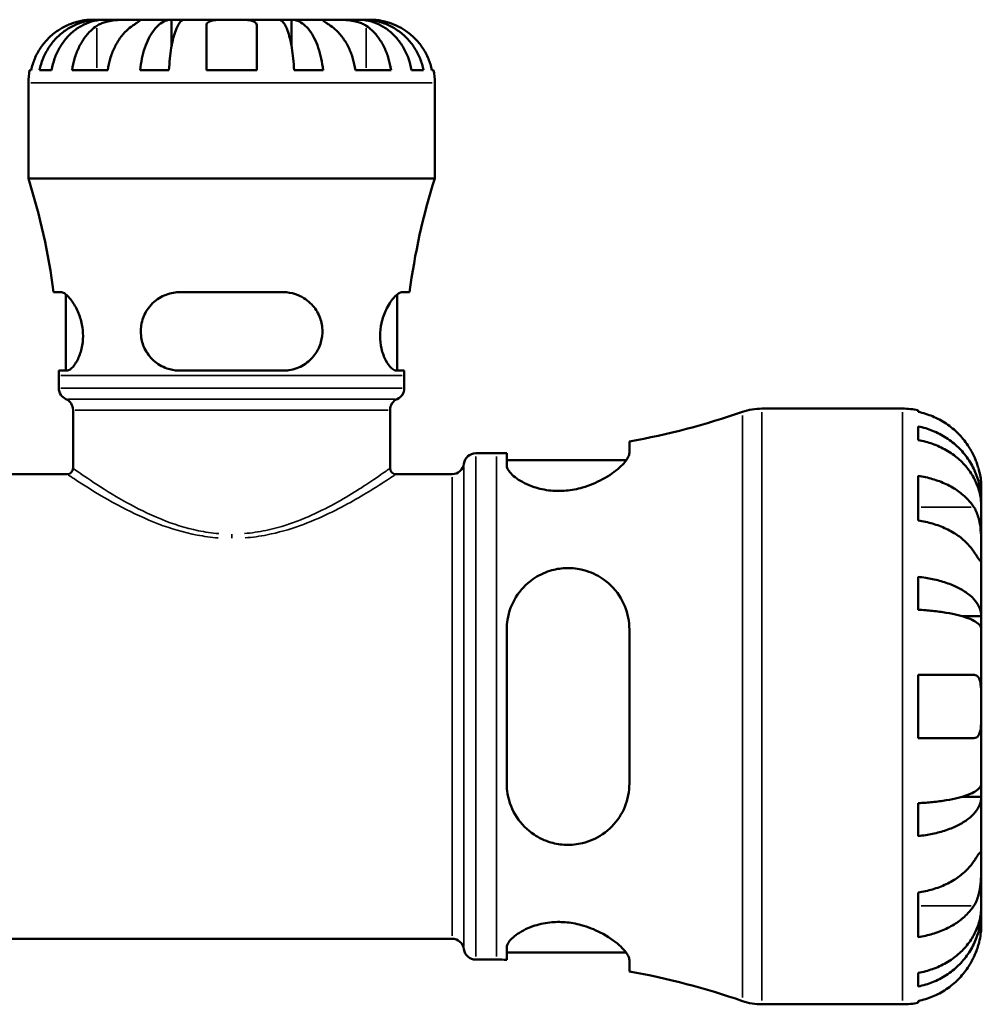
# Model space of a CAD drawing. Header units: millimetres. Extents: x 0 to 902, y 0 to 832.
# Tile 5 of 9: x 407 to 544, y 216 to 357. Entities that reach past the tile are written whole.
import ezdxf

# ---------------------------------------------------------------- set-up
doc = ezdxf.new("R2010")
doc.units = ezdxf.units.MM
doc.layers.add('Visible (ISO)', color=7, linetype='Continuous', lineweight=50)
doc.layers.add('Visible Narrow (ISO)', color=7, linetype='Continuous', lineweight=35)

msp = doc.modelspace()

# ---------------------------------------------------------------- linework, layer by layer
at = {"layer": 'Visible (ISO)'}
for p, q in [((418.442, 356.969), (417.279, 356.969)), ((418.442, 356.969), (418.442, 356.925)), ((419.207, 356.969), (418.442, 356.969)), ((423.137, 356.969), (419.207, 356.969)), ((428.711, 356.969), (423.137, 356.969)), ((428.711, 356.969), (428.711, 353.151)), ((430.559, 356.969), (428.711, 356.969)), ((437.279, 356.969), (430.559, 356.969)), ((443.999, 356.969), (437.279, 356.969)), ((445.847, 356.969), (443.999, 356.969)), ((451.421, 356.969), (445.847, 356.969)), ((445.847, 356.969), (445.847, 353.151)), ((455.351, 356.969), (451.421, 356.969)), ((456.116, 356.969), (455.351, 356.969)), ((457.279, 356.969), (456.116, 356.969)), ((456.116, 356.969), (456.116, 356.925)), ((408.461, 349.769), (408.687, 349.769)), ((409.881, 349.769), (411.588, 349.769)), ((414.515, 349.769), (419.607, 349.769)), ((424.223, 349.769), (428.345, 349.769)), ((433.679, 349.769), (440.879, 349.769)), ((446.213, 349.769), (450.335, 349.769)), ((454.951, 349.769), (460.042, 349.769)), ((462.97, 349.769), (464.677, 349.769)), ((465.871, 349.769), (466.097, 349.769)), ((408.279, 334.289), (408.279, 347.969)), ((466.279, 334.289), (466.279, 347.969)), ((466.279, 334.289), (408.279, 334.289)), ((412.955, 318.089), (411.865, 318.089)), ((413.629, 306.889), (413.629, 317.78)), ((444.639, 318.089), (429.919, 318.089)), ((460.929, 306.889), (460.929, 317.78)), ((462.692, 318.089), (461.603, 318.089)), ((412.626, 306.889), (413.751, 306.889)), ((429.919, 306.889), (444.639, 306.889)), ((460.807, 306.889), (461.931, 306.889)), ((412.629, 304.38), (412.629, 306.209)), ((461.929, 304.38), (461.929, 306.209)), ((414.659, 292.969), (414.659, 301.269)), ((459.899, 292.969), (459.899, 301.269)), ((512.978, 301.469), (533.029, 301.469)), ((535.279, 301.241), (535.279, 301.001)), ((535.279, 298.925), (535.279, 296.981)), ((494.054, 295.146), (494.054, 296.782)), ((472.129, 295.094), (475.109, 295.094)), ((476.554, 295.103), (476.554, 293.388)), ((476.554, 294.094), (493.6, 294.094)), ((405.802, 292.119), (413.809, 292.119)), ((460.749, 292.119), (468.756, 292.119)), ((535.279, 291.872), (535.279, 285.508)), ((544.279, 288.208), (544.279, 290.219)), ((544.279, 288.208), (544.244, 288.208)), ((544.279, 287.442), (544.279, 288.208)), ((544.279, 281.066), (544.279, 287.442)), ((544.279, 271.845), (544.279, 281.066)), ((535.279, 277.464), (535.279, 272.769)), ((544.279, 271.845), (541.55, 271.845)), ((544.279, 269.998), (544.279, 271.845)), ((476.554, 269.969), (476.554, 247.969)), ((494.054, 247.969), (494.054, 269.969)), ((544.279, 258.969), (544.279, 269.998)), ((535.279, 263.469), (535.279, 254.469)), ((544.279, 247.94), (544.279, 258.969)), ((544.279, 246.092), (544.279, 247.94)), ((544.279, 246.092), (541.55, 246.092)), ((544.279, 236.872), (544.279, 246.092)), ((535.279, 245.168), (535.279, 240.474)), ((544.279, 230.495), (544.279, 236.872)), ((535.279, 232.429), (535.279, 226.065)), ((544.279, 229.73), (544.279, 230.495)), ((544.279, 229.73), (544.244, 229.73)), ((544.279, 227.719), (544.279, 229.73)), ((405.802, 225.819), (468.756, 225.819)), ((476.554, 224.549), (476.554, 222.834)), ((476.554, 223.844), (493.6, 223.844)), ((472.129, 222.844), (475.109, 222.844)), ((494.054, 221.156), (494.054, 222.791)), ((535.279, 220.957), (535.279, 219.012)), ((512.978, 216.469), (533.029, 216.469)), ((535.279, 216.936), (535.279, 216.696))]:
    msp.add_line(p, q, dxfattribs=at)
for centre, radius, start, end in [((417.279, 347.969), 9, 168.46304, 180), ((457.279, 347.969), 9, 0, 11.53696), ((319.823, 306.209), 92.806, 7.35458, 17.6119), ((554.735, 306.209), 92.806, 162.3881, 172.64542), ((319.823, 306.209), 92.806, 0, 0.41982), ((554.735, 306.209), 92.806, 179.58018, 180), ((414.329, 304.38), 1.7, 180, 246.23783), ((460.229, 304.38), 1.7, 293.76217, 0), ((412.959, 301.269), 1.7, 0, 66.23783), ((461.599, 301.269), 1.7, 113.76217, 180), ((475.109, 402.257), 107.163, 280.18265, 289.11154), ((512.978, 292.969), 8.5, 90, 109.11154), ((533.029, 290.219), 11.25, 78.46304, 90), ((472.129, 293.394), 1.7, 90, 172.81924), ((475.109, 402.257), 107.163, 270, 270.77261), ((413.809, 292.969), 0.85, 270, 0), ((460.749, 292.969), 0.85, 180, 270), ((468.756, 293.819), 1.7, 270, 352.81924), ((468.756, 224.119), 1.7, 7.18076, 90), ((472.129, 224.544), 1.7, 187.18076, 270), ((475.109, 115.681), 107.163, 89.22739, 90), ((475.109, 115.681), 107.163, 70.88846, 79.81735), ((512.978, 224.969), 8.5, 250.88846, 270), ((533.029, 227.719), 11.25, 270, 281.53696)]:
    msp.add_arc(centre, radius, start, end, dxfattribs=at)
for points, knots in [([(409.881, 349.769), (409.995, 350.346), (410.167, 350.91), (410.574, 351.923), (410.848, 352.462), (411.5, 353.469), (411.878, 353.937), (412.64, 354.722), (413.093, 355.113), (414.071, 355.786), (414.594, 356.069), (415.591, 356.495), (416.156, 356.677), (417.312, 356.914), (417.902, 356.969), (418.442, 356.969)], [0.1707449, 0.1707449, 0.1707449, 0.1707449, 0.3329556, 0.3329556, 0.4995958, 0.4995958, 0.6662361, 0.6662361, 0.8331576, 0.8331576, 1.000079, 1.000079, 1.1674459, 1.1674459, 1.3348128, 1.3348128, 1.3348128, 1.3348128]), ([(419.207, 356.969), (418.726, 356.969), (418.201, 356.914), (417.173, 356.677), (416.67, 356.495), (415.783, 356.069), (415.317, 355.786), (414.447, 355.113), (414.043, 354.722), (413.365, 353.937), (413.029, 353.469), (412.449, 352.462), (412.205, 351.923), (411.843, 350.91), (411.69, 350.346), (411.588, 349.769)], [4.0094084, 4.0094084, 4.0094084, 4.0094084, 4.1767753, 4.1767753, 4.3441422, 4.3441422, 4.5110636, 4.5110636, 4.6779851, 4.6779851, 4.8446253, 4.8446253, 5.0112656, 5.0112656, 5.1734763, 5.1734763, 5.1734763, 5.1734763]), ([(417.279, 356.969), (417.279, 356.969), (417.246, 356.969), (417.111, 356.967), (417.004, 356.964), (416.646, 356.942), (416.353, 356.914), (415.758, 356.807), (415.491, 356.747), (414.999, 356.608), (414.783, 356.539), (414.34, 356.38), (414.114, 356.289), (413.819, 356.158), (413.749, 356.126), (413.679, 356.093)], [-2.49913258, -2.49913258, -2.49913258, -2.49913258, -2.41505436, -2.41505436, -2.32384732, -2.32384732, -2.1841143, -2.1841143, -2.08674766, -2.08674766, -2.01440674, -2.01440674, -1.93994266, -1.93994266, -1.91637503, -1.91637503, -1.91637503, -1.91637503]), ([(418.046, 356.093), (418.134, 356.152), (418.228, 356.208), (418.506, 356.359), (418.701, 356.446), (419.128, 356.602), (419.359, 356.67), (419.939, 356.803), (420.292, 356.857), (421.098, 356.939), (421.544, 356.956), (422.401, 356.971), (422.8, 356.969), (423.137, 356.969)], [-0.58004807, -0.58004807, -0.58004807, -0.58004807, -0.5384523, -0.5384523, -0.46383793, -0.46383793, -0.3862639, -0.3862639, -0.27840269, -0.27840269, -0.14277912, -0.14277912, 0, 0, 0, 0]), ([(423.137, 356.969), (423.32, 356.969), (423.483, 356.969), (423.772, 356.967), (423.894, 356.966), (424.116, 356.95), (424.185, 356.932), (424.197, 356.856), (424.147, 356.801), (423.975, 356.663), (423.88, 356.596), (423.653, 356.438), (423.522, 356.35), (423.3, 356.202), (423.22, 356.148), (423.137, 356.093)], [0, 0, 0, 0, 0.07774953, 0.07774953, 0.16081914, 0.16081914, 0.27783798, 0.27783798, 0.3882896, 0.3882896, 0.46542959, 0.46542959, 0.54035429, 0.54035429, 0.57953204, 0.57953204, 0.57953204, 0.57953204]), ([(424.223, 349.769), (424.283, 350.346), (424.373, 350.91), (424.586, 351.923), (424.73, 352.462), (425.072, 353.469), (425.27, 353.937), (425.669, 354.722), (425.907, 355.113), (426.419, 355.786), (426.694, 356.069), (427.216, 356.495), (427.513, 356.677), (428.119, 356.914), (428.428, 356.969), (428.711, 356.969)], [0.1707449, 0.1707449, 0.1707449, 0.1707449, 0.3329556, 0.3329556, 0.4995958, 0.4995958, 0.6662361, 0.6662361, 0.8331576, 0.8331576, 1.000079, 1.000079, 1.1674459, 1.1674459, 1.3348128, 1.3348128, 1.3348128, 1.3348128]), ([(430.559, 356.969), (430.419, 356.969), (430.266, 356.914), (429.968, 356.677), (429.821, 356.495), (429.564, 356.069), (429.428, 355.786), (429.176, 355.113), (429.058, 354.722), (428.861, 353.937), (428.763, 353.469), (428.595, 352.462), (428.524, 351.923), (428.419, 350.91), (428.374, 350.346), (428.345, 349.769)], [4.0094084, 4.0094084, 4.0094084, 4.0094084, 4.1767753, 4.1767753, 4.3441422, 4.3441422, 4.5110636, 4.5110636, 4.6779851, 4.6779851, 4.8446253, 4.8446253, 5.0112656, 5.0112656, 5.1734763, 5.1734763, 5.1734763, 5.1734763]), ([(433.679, 356.093), (433.679, 356.16), (433.687, 356.224), (433.731, 356.374), (433.776, 356.455), (433.914, 356.603), (434.009, 356.669), (434.3, 356.803), (434.518, 356.857), (435.1, 356.939), (435.479, 356.956), (436.333, 356.971), (436.804, 356.969), (437.279, 356.969)], [-0.57647647, -0.57647647, -0.57647647, -0.57647647, -0.52968676, -0.52968676, -0.46054026, -0.46054026, -0.38562403, -0.38562403, -0.27730827, -0.27730827, -0.14258086, -0.14258086, 0, 0, 0, 0]), ([(437.279, 356.969), (437.559, 356.969), (437.838, 356.969), (438.407, 356.967), (438.692, 356.964), (439.37, 356.942), (439.732, 356.914), (440.235, 356.807), (440.405, 356.747), (440.636, 356.608), (440.713, 356.539), (440.825, 356.38), (440.86, 356.289), (440.877, 356.158), (440.879, 356.126), (440.879, 356.093)], [-2.49913258, -2.49913258, -2.49913258, -2.49913258, -2.41505436, -2.41505436, -2.32384732, -2.32384732, -2.1841143, -2.1841143, -2.08674766, -2.08674766, -2.01440674, -2.01440674, -1.93994266, -1.93994266, -1.91637503, -1.91637503, -1.91637503, -1.91637503]), ([(446.213, 349.769), (446.184, 350.346), (446.139, 350.91), (446.034, 351.923), (445.963, 352.462), (445.794, 353.469), (445.697, 353.937), (445.5, 354.722), (445.382, 355.113), (445.13, 355.786), (444.994, 356.069), (444.736, 356.495), (444.59, 356.677), (444.291, 356.914), (444.139, 356.969), (443.999, 356.969)], [0.1707449, 0.1707449, 0.1707449, 0.1707449, 0.3329556, 0.3329556, 0.4995958, 0.4995958, 0.6662361, 0.6662361, 0.8331576, 0.8331576, 1.000079, 1.000079, 1.1674459, 1.1674459, 1.3348128, 1.3348128, 1.3348128, 1.3348128]), ([(445.847, 356.969), (446.13, 356.969), (446.439, 356.914), (447.045, 356.677), (447.341, 356.495), (447.864, 356.069), (448.138, 355.786), (448.651, 355.113), (448.889, 354.722), (449.288, 353.937), (449.486, 353.469), (449.828, 352.462), (449.972, 351.923), (450.185, 350.91), (450.275, 350.346), (450.335, 349.769)], [4.0094084, 4.0094084, 4.0094084, 4.0094084, 4.1767753, 4.1767753, 4.3441422, 4.3441422, 4.5110636, 4.5110636, 4.6779851, 4.6779851, 4.8446253, 4.8446253, 5.0112656, 5.0112656, 5.1734763, 5.1734763, 5.1734763, 5.1734763]), ([(451.421, 356.093), (451.332, 356.152), (451.248, 356.208), (451.023, 356.359), (450.894, 356.446), (450.668, 356.602), (450.575, 356.67), (450.409, 356.803), (450.361, 356.857), (450.374, 356.939), (450.466, 356.956), (450.818, 356.971), (451.085, 356.969), (451.421, 356.969)], [-0.58004807, -0.58004807, -0.58004807, -0.58004807, -0.5384523, -0.5384523, -0.46383793, -0.46383793, -0.3862639, -0.3862639, -0.27840269, -0.27840269, -0.14277912, -0.14277912, 0, 0, 0, 0]), ([(451.421, 356.969), (451.604, 356.969), (451.807, 356.969), (452.258, 356.967), (452.508, 356.966), (453.136, 356.95), (453.521, 356.932), (454.275, 356.856), (454.636, 356.801), (455.221, 356.663), (455.451, 356.596), (455.875, 356.438), (456.07, 356.35), (456.341, 356.202), (456.429, 356.148), (456.512, 356.093)], [0, 0, 0, 0, 0.07774953, 0.07774953, 0.16081914, 0.16081914, 0.27783798, 0.27783798, 0.3882896, 0.3882896, 0.46542959, 0.46542959, 0.54035429, 0.54035429, 0.57953204, 0.57953204, 0.57953204, 0.57953204]), ([(462.97, 349.769), (462.868, 350.346), (462.715, 350.91), (462.353, 351.923), (462.109, 352.462), (461.529, 353.469), (461.192, 353.937), (460.515, 354.722), (460.111, 355.113), (459.241, 355.786), (458.775, 356.069), (457.888, 356.495), (457.385, 356.677), (456.356, 356.914), (455.831, 356.969), (455.351, 356.969)], [0.1707449, 0.1707449, 0.1707449, 0.1707449, 0.3329556, 0.3329556, 0.4995958, 0.4995958, 0.6662361, 0.6662361, 0.8331576, 0.8331576, 1.000079, 1.000079, 1.1674459, 1.1674459, 1.3348128, 1.3348128, 1.3348128, 1.3348128]), ([(456.116, 356.969), (456.656, 356.969), (457.246, 356.914), (458.402, 356.677), (458.967, 356.495), (459.964, 356.069), (460.487, 355.786), (461.465, 355.113), (461.918, 354.722), (462.68, 353.937), (463.058, 353.469), (463.71, 352.462), (463.984, 351.923), (464.391, 350.91), (464.563, 350.346), (464.677, 349.769)], [4.0094086, 4.0094086, 4.0094086, 4.0094086, 4.1767755, 4.1767755, 4.3441424, 4.3441424, 4.5110638, 4.5110638, 4.6779853, 4.6779853, 4.8446255, 4.8446255, 5.0112658, 5.0112658, 5.1734765, 5.1734765, 5.1734765, 5.1734765]), ([(460.879, 356.093), (460.736, 356.16), (460.591, 356.224), (460.232, 356.374), (460.018, 356.455), (459.577, 356.603), (459.353, 356.669), (458.827, 356.803), (458.541, 356.857), (457.978, 356.939), (457.729, 356.956), (457.373, 356.971), (457.279, 356.969), (457.279, 356.969)], [-0.57647647, -0.57647647, -0.57647647, -0.57647647, -0.52968676, -0.52968676, -0.46054026, -0.46054026, -0.38562403, -0.38562403, -0.27730827, -0.27730827, -0.14258086, -0.14258086, 0, 0, 0, 0]), ([(413.679, 356.093), (413.291, 355.91), (412.899, 355.69), (412.017, 355.105), (411.544, 354.713), (410.754, 353.926), (410.362, 353.46), (409.686, 352.453), (409.402, 351.914), (408.982, 350.904), (408.805, 350.343), (408.687, 349.769)], [4.42788405, 4.42788405, 4.42788405, 4.42788405, 4.5512464, 4.5512464, 4.71913293, 4.71913293, 4.88586959, 4.88586959, 5.05260626, 5.05260626, 5.21400469, 5.21400469, 5.21400469, 5.21400469]), ([(414.515, 349.769), (414.599, 350.343), (414.725, 350.904), (415.022, 351.914), (415.222, 352.453), (415.7, 353.46), (415.977, 353.926), (416.536, 354.713), (416.87, 355.105), (417.494, 355.69), (417.772, 355.91), (418.046, 356.093)], [0.17075309, 0.17075309, 0.17075309, 0.17075309, 0.33215152, 0.33215152, 0.49888818, 0.49888818, 0.66562485, 0.66562485, 0.83351137, 0.83351137, 0.95687373, 0.95687373, 0.95687373, 0.95687373]), ([(423.137, 356.093), (422.863, 355.91), (422.585, 355.69), (421.961, 355.105), (421.627, 354.713), (421.068, 353.926), (420.791, 353.46), (420.314, 352.453), (420.113, 351.914), (419.816, 350.904), (419.69, 350.343), (419.607, 349.769)], [4.42788748, 4.42788748, 4.42788748, 4.42788748, 4.55124983, 4.55124983, 4.71913636, 4.71913636, 4.88587302, 4.88587302, 5.05260969, 5.05260969, 5.21400811, 5.21400811, 5.21400811, 5.21400811]), ([(433.679, 349.769), (433.679, 350.343), (433.679, 350.904), (433.679, 351.914), (433.679, 352.453), (433.679, 353.46), (433.679, 353.926), (433.679, 354.713), (433.679, 355.105), (433.679, 355.69), (433.679, 355.91), (433.679, 356.093)], [0.17075309, 0.17075309, 0.17075309, 0.17075309, 0.33215152, 0.33215152, 0.49888818, 0.49888818, 0.66562485, 0.66562485, 0.83351137, 0.83351137, 0.95687373, 0.95687373, 0.95687373, 0.95687373]), ([(440.879, 356.093), (440.879, 355.91), (440.879, 355.69), (440.879, 355.105), (440.879, 354.713), (440.879, 353.926), (440.879, 353.46), (440.879, 352.453), (440.879, 351.914), (440.879, 350.904), (440.879, 350.343), (440.879, 349.769)], [4.4278842, 4.4278842, 4.4278842, 4.4278842, 4.55124655, 4.55124655, 4.71913307, 4.71913307, 4.88586974, 4.88586974, 5.0526064, 5.0526064, 5.21400483, 5.21400483, 5.21400483, 5.21400483]), ([(454.951, 349.769), (454.868, 350.343), (454.742, 350.904), (454.445, 351.914), (454.244, 352.453), (453.767, 353.46), (453.49, 353.926), (452.93, 354.713), (452.596, 355.105), (451.973, 355.69), (451.695, 355.91), (451.421, 356.093)], [0.17075309, 0.17075309, 0.17075309, 0.17075309, 0.33215152, 0.33215152, 0.49888818, 0.49888818, 0.66562485, 0.66562485, 0.83351137, 0.83351137, 0.95687373, 0.95687373, 0.95687373, 0.95687373]), ([(456.512, 356.093), (456.786, 355.91), (457.064, 355.69), (457.688, 355.105), (458.022, 354.713), (458.581, 353.926), (458.858, 353.46), (459.335, 352.453), (459.536, 351.914), (459.833, 350.904), (459.959, 350.343), (460.042, 349.769)], [4.42788405, 4.42788405, 4.42788405, 4.42788405, 4.5512464, 4.5512464, 4.71913293, 4.71913293, 4.88586959, 4.88586959, 5.05260626, 5.05260626, 5.21400469, 5.21400469, 5.21400469, 5.21400469]), ([(465.871, 349.769), (465.753, 350.343), (465.576, 350.904), (465.156, 351.914), (464.872, 352.453), (464.196, 353.46), (463.804, 353.926), (463.014, 354.713), (462.541, 355.105), (461.659, 355.69), (461.267, 355.91), (460.879, 356.093)], [0.17075309, 0.17075309, 0.17075309, 0.17075309, 0.33215152, 0.33215152, 0.49888818, 0.49888818, 0.66562485, 0.66562485, 0.83351137, 0.83351137, 0.95687373, 0.95687373, 0.95687373, 0.95687373]), ([(412.955, 318.089), (413.002, 318.089), (413.052, 318.082), (413.301, 318.02), (413.528, 317.879), (414.108, 317.354), (414.477, 316.898), (415.115, 315.839), (415.392, 315.265), (415.815, 314.034), (415.966, 313.395), (416.104, 312.127), (416.102, 311.526), (415.965, 310.3), (415.817, 309.704), (415.411, 308.594), (415.146, 308.104), (414.588, 307.332), (414.294, 307.066), (413.931, 306.91), (413.839, 306.889), (413.751, 306.889)], [-1.9964447, -1.9964447, -1.9964447, -1.9964447, -1.9471696, -1.9471696, -1.760595, -1.760595, -1.502143, -1.502143, -1.2834311, -1.2834311, -1.0817242, -1.0817242, -0.8991893, -0.8991893, -0.6954698, -0.6954698, -0.4674037, -0.4674037, -0.2249911, -0.2249911, -0.1363243, -0.1363243, -0.1363243, -0.1363243]), ([(429.919, 306.889), (429.84, 306.889), (429.761, 306.89), (429.125, 306.917), (428.58, 307.024), (427.354, 307.454), (426.702, 307.843), (425.622, 308.829), (425.185, 309.409), (424.603, 310.624), (424.429, 311.22), (424.285, 312.459), (424.317, 313.074), (424.595, 314.365), (424.873, 315.01), (425.695, 316.254), (426.281, 316.82), (427.571, 317.623), (428.26, 317.889), (429.297, 318.063), (429.607, 318.089), (429.919, 318.089)], [-1.9757198, -1.9757198, -1.9757198, -1.9757198, -1.9508859, -1.9508859, -1.7752703, -1.7752703, -1.5346056, -1.5346056, -1.3090761, -1.3090761, -1.1208267, -1.1208267, -0.9339096, -0.9339096, -0.7141193, -0.7141193, -0.4515254, -0.4515254, -0.2147081, -0.2147081, -0.1162477, -0.1162477, -0.1162477, -0.1162477]), ([(444.639, 318.089), (444.796, 318.089), (444.952, 318.082), (445.695, 318.02), (446.262, 317.879), (447.523, 317.354), (448.18, 316.898), (449.176, 315.839), (449.551, 315.265), (450.059, 314.034), (450.205, 313.395), (450.26, 312.127), (450.189, 311.526), (449.837, 310.3), (449.541, 309.704), (448.728, 308.594), (448.194, 308.104), (446.95, 307.332), (446.231, 307.066), (445.199, 306.91), (444.92, 306.889), (444.639, 306.889)], [-1.9964447, -1.9964447, -1.9964447, -1.9964447, -1.9471696, -1.9471696, -1.760595, -1.760595, -1.502143, -1.502143, -1.2834311, -1.2834311, -1.0817242, -1.0817242, -0.8991893, -0.8991893, -0.6954698, -0.6954698, -0.4674037, -0.4674037, -0.2249911, -0.2249911, -0.1363243, -0.1363243, -0.1363243, -0.1363243]), ([(460.807, 306.889), (460.782, 306.889), (460.757, 306.89), (460.552, 306.917), (460.353, 307.024), (459.864, 307.454), (459.567, 307.843), (459.047, 308.829), (458.821, 309.409), (458.543, 310.624), (458.471, 311.22), (458.471, 312.459), (458.542, 313.074), (458.831, 314.365), (459.065, 315.01), (459.657, 316.254), (460.029, 316.82), (460.711, 317.623), (461.023, 317.889), (461.405, 318.063), (461.509, 318.089), (461.603, 318.089)], [-1.9757198, -1.9757198, -1.9757198, -1.9757198, -1.9508859, -1.9508859, -1.7752703, -1.7752703, -1.5346056, -1.5346056, -1.3090761, -1.3090761, -1.1208267, -1.1208267, -0.9339096, -0.9339096, -0.7141193, -0.7141193, -0.4515254, -0.4515254, -0.2147081, -0.2147081, -0.1162477, -0.1162477, -0.1162477, -0.1162477]), ([(543.212, 294.719), (542.979, 295.219), (542.696, 295.727), (541.954, 296.843), (541.465, 297.432), (540.482, 298.419), (539.898, 298.908), (538.639, 299.752), (537.965, 300.106), (536.702, 300.631), (535.999, 300.853), (535.279, 301.001)], [5.50227189, 5.50227189, 5.50227189, 5.50227189, 5.66172607, 5.66172607, 5.87111315, 5.87111315, 6.07951382, 6.07951382, 6.28791448, 6.28791448, 6.49007585, 6.49007585, 6.49007585, 6.49007585]), ([(535.279, 298.925), (536, 298.782), (536.705, 298.567), (537.97, 298.059), (538.644, 297.716), (539.902, 296.9), (540.487, 296.427), (541.469, 295.474), (541.958, 294.906), (542.8, 293.683), (543.153, 293.028), (543.686, 291.779), (543.914, 291.071), (544.21, 289.624), (544.279, 288.884), (544.279, 288.208)], [0.2134337, 0.2134337, 0.2134337, 0.2134337, 0.41601, 0.41601, 0.6243485, 0.6243485, 0.832687, 0.832687, 1.0415719, 1.0415719, 1.2504568, 1.2504568, 1.4601279, 1.4601279, 1.6697991, 1.6697991, 1.6697991, 1.6697991]), ([(544.279, 287.442), (544.279, 288.045), (544.21, 288.702), (543.914, 289.991), (543.686, 290.621), (543.153, 291.732), (542.8, 292.315), (541.958, 293.404), (541.469, 293.91), (540.487, 294.758), (539.902, 295.179), (538.644, 295.905), (537.97, 296.21), (536.705, 296.662), (536, 296.853), (535.279, 296.981)], [5.0161165, 5.0161165, 5.0161165, 5.0161165, 5.2257877, 5.2257877, 5.4354588, 5.4354588, 5.6443437, 5.6443437, 5.8532286, 5.8532286, 6.0615671, 6.0615671, 6.2699056, 6.2699056, 6.472482, 6.472482, 6.472482, 6.472482]), ([(494.054, 295.146), (494.054, 294.976), (494, 294.782), (493.676, 294.125), (493.239, 293.601), (492, 292.497), (491.185, 291.913), (489.375, 290.924), (488.406, 290.506), (486.601, 289.99), (485.82, 289.839), (484.286, 289.701), (483.557, 289.705), (481.982, 289.86), (481.174, 290.041), (479.454, 290.612), (478.623, 291.047), (477.329, 291.966), (476.879, 292.452), (476.595, 293.065), (476.554, 293.232), (476.554, 293.388)], [-3.121583, -3.121583, -3.121583, -3.121583, -2.9442315, -2.9442315, -2.5717332, -2.5717332, -2.1879605, -2.1879605, -1.8487375, -1.8487375, -1.6075961, -1.6075961, -1.3844206, -1.3844206, -1.1108245, -1.1108245, -0.7378614, -0.7378614, -0.3500913, -0.3500913, -0.1948743, -0.1948743, -0.1948743, -0.1948743]), ([(544.279, 290.219), (544.279, 290.219), (544.28, 290.277), (544.274, 290.531), (544.267, 290.752), (544.216, 291.31), (544.175, 291.631), (544.045, 292.311), (543.964, 292.653), (543.792, 293.238), (543.717, 293.467), (543.558, 293.908), (543.475, 294.119), (543.33, 294.459), (543.272, 294.589), (543.212, 294.719)], [0, 0, 0, 0, 0.1255823, 0.1255823, 0.27758688, 0.27758688, 0.41565829, 0.41565829, 0.53558864, 0.53558864, 0.6106285, 0.6106285, 0.67830711, 0.67830711, 0.7205994, 0.7205994, 0.7205994, 0.7205994]), ([(535.279, 291.872), (535.999, 291.768), (536.702, 291.611), (537.965, 291.239), (538.639, 290.989), (539.898, 290.392), (540.482, 290.046), (541.465, 289.348), (541.954, 288.932), (542.696, 288.143), (542.979, 287.784), (543.212, 287.43)], [0.21343841, 0.21343841, 0.21343841, 0.21343841, 0.41559978, 0.41559978, 0.62400044, 0.62400044, 0.8324011, 0.8324011, 1.04178819, 1.04178819, 1.20124236, 1.20124236, 1.20124236, 1.20124236]), ([(543.212, 287.43), (543.271, 287.341), (543.327, 287.247), (543.504, 286.93), (543.614, 286.69), (543.813, 286.156), (543.9, 285.862), (544.073, 285.115), (544.142, 284.655), (544.243, 283.623), (544.263, 283.062), (544.281, 281.987), (544.279, 281.487), (544.279, 281.066)], [-0.72474413, -0.72474413, -0.72474413, -0.72474413, -0.68292689, -0.68292689, -0.58946764, -0.58946764, -0.49014387, -0.49014387, -0.34933517, -0.34933517, -0.17856496, -0.17856496, 0, 0, 0, 0]), ([(543.212, 281.066), (542.979, 281.42), (542.696, 281.779), (541.954, 282.568), (541.465, 282.985), (540.482, 283.682), (539.898, 284.028), (538.639, 284.625), (537.965, 284.875), (536.702, 285.247), (535.999, 285.404), (535.279, 285.508)], [5.50227189, 5.50227189, 5.50227189, 5.50227189, 5.66172607, 5.66172607, 5.87111315, 5.87111315, 6.07951382, 6.07951382, 6.28791448, 6.28791448, 6.49007585, 6.49007585, 6.49007585, 6.49007585]), ([(544.279, 281.066), (544.279, 280.825), (544.279, 280.612), (544.277, 280.238), (544.274, 280.083), (544.253, 279.818), (544.229, 279.743), (544.129, 279.752), (544.056, 279.828), (543.878, 280.067), (543.789, 280.195), (543.586, 280.498), (543.473, 280.669), (543.304, 280.926), (543.259, 280.995), (543.212, 281.066)], [0, 0, 0, 0, 0.10230486, 0.10230486, 0.2116531, 0.2116531, 0.35868741, 0.35868741, 0.49861539, 0.49861539, 0.59613895, 0.59613895, 0.69034298, 0.69034298, 0.72355027, 0.72355027, 0.72355027, 0.72355027]), ([(476.554, 269.969), (476.554, 270.434), (476.591, 270.898), (476.848, 272.502), (477.258, 273.594), (478.479, 275.568), (479.3, 276.447), (481.02, 277.65), (481.836, 278.055), (483.422, 278.546), (484.153, 278.674), (485.671, 278.746), (486.436, 278.678), (488.167, 278.299), (489.088, 277.917), (490.996, 276.736), (491.913, 275.84), (493.226, 273.851), (493.671, 272.784), (493.999, 271.092), (494.054, 270.534), (494.054, 269.969)], [-3.0719886, -3.0719886, -3.0719886, -3.0719886, -2.924802, -2.924802, -2.5550779, -2.5550779, -2.1768582, -2.1768582, -1.8980633, -1.8980633, -1.674175, -1.674175, -1.4392274, -1.4392274, -1.1226203, -1.1226203, -0.7029824, -0.7029824, -0.327727, -0.327727, -0.1494633, -0.1494633, -0.1494633, -0.1494633]), ([(535.279, 277.464), (536, 277.389), (536.705, 277.276), (537.97, 277.01), (538.644, 276.83), (539.902, 276.402), (540.487, 276.154), (541.469, 275.655), (541.958, 275.357), (542.8, 274.716), (543.153, 274.372), (543.686, 273.718), (543.914, 273.346), (544.21, 272.587), (544.279, 272.2), (544.279, 271.845)], [0.2134337, 0.2134337, 0.2134337, 0.2134337, 0.41601, 0.41601, 0.6243485, 0.6243485, 0.832687, 0.832687, 1.0415719, 1.0415719, 1.2504568, 1.2504568, 1.4601279, 1.4601279, 1.6697991, 1.6697991, 1.6697991, 1.6697991]), ([(544.279, 269.998), (544.279, 270.173), (544.21, 270.364), (543.914, 270.738), (543.686, 270.921), (543.153, 271.244), (542.8, 271.414), (541.958, 271.73), (541.469, 271.877), (540.487, 272.123), (539.902, 272.246), (538.644, 272.457), (537.97, 272.545), (536.705, 272.677), (536, 272.732), (535.279, 272.769)], [5.0161165, 5.0161165, 5.0161165, 5.0161165, 5.2257877, 5.2257877, 5.4354588, 5.4354588, 5.6443437, 5.6443437, 5.8532286, 5.8532286, 6.0615671, 6.0615671, 6.2699056, 6.2699056, 6.472482, 6.472482, 6.472482, 6.472482]), ([(535.279, 263.469), (535.999, 263.469), (536.702, 263.469), (537.965, 263.469), (538.639, 263.469), (539.898, 263.469), (540.482, 263.469), (541.465, 263.469), (541.954, 263.469), (542.696, 263.469), (542.979, 263.469), (543.212, 263.469)], [0.21343841, 0.21343841, 0.21343841, 0.21343841, 0.41559978, 0.41559978, 0.62400044, 0.62400044, 0.8324011, 0.8324011, 1.04178819, 1.04178819, 1.20124236, 1.20124236, 1.20124236, 1.20124236]), ([(543.212, 263.469), (543.284, 263.469), (543.353, 263.461), (543.529, 263.417), (543.628, 263.366), (543.814, 263.205), (543.898, 263.091), (544.072, 262.728), (544.143, 262.444), (544.243, 261.699), (544.263, 261.223), (544.281, 260.152), (544.279, 259.563), (544.279, 258.969)], [-0.71968867, -0.71968867, -0.71968867, -0.71968867, -0.66913349, -0.66913349, -0.58448293, -0.58448293, -0.49008499, -0.49008499, -0.34765985, -0.34765985, -0.17827673, -0.17827673, 0, 0, 0, 0]), ([(544.279, 258.969), (544.279, 258.568), (544.279, 258.169), (544.275, 257.355), (544.27, 256.948), (544.228, 256.082), (544.181, 255.659), (544.028, 255.103), (543.948, 254.926), (543.771, 254.686), (543.682, 254.608), (543.476, 254.499), (543.359, 254.472), (543.225, 254.469), (543.219, 254.469), (543.212, 254.469)], [-3.12621297, -3.12621297, -3.12621297, -3.12621297, -3.00592131, -3.00592131, -2.87295675, -2.87295675, -2.69789372, -2.69789372, -2.58338701, -2.58338701, -2.49547573, -2.49547573, -2.40310236, -2.40310236, -2.39831682, -2.39831682, -2.39831682, -2.39831682]), ([(543.212, 254.469), (542.979, 254.469), (542.696, 254.469), (541.954, 254.469), (541.465, 254.469), (540.482, 254.469), (539.898, 254.469), (538.639, 254.469), (537.965, 254.469), (536.702, 254.469), (535.999, 254.469), (535.279, 254.469)], [5.50227189, 5.50227189, 5.50227189, 5.50227189, 5.66172607, 5.66172607, 5.87111315, 5.87111315, 6.07951382, 6.07951382, 6.28791448, 6.28791448, 6.49007585, 6.49007585, 6.49007585, 6.49007585]), ([(494.054, 247.969), (494.054, 247.407), (494, 246.853), (493.676, 245.174), (493.239, 244.115), (492, 242.22), (491.185, 241.387), (489.375, 240.155), (488.406, 239.715), (486.601, 239.281), (485.82, 239.198), (484.286, 239.247), (483.557, 239.363), (481.982, 239.824), (481.174, 240.205), (479.454, 241.354), (478.623, 242.201), (477.329, 244.173), (476.879, 245.31), (476.595, 246.99), (476.554, 247.478), (476.554, 247.969)], [-3.121583, -3.121583, -3.121583, -3.121583, -2.9442315, -2.9442315, -2.5717332, -2.5717332, -2.1879605, -2.1879605, -1.8487375, -1.8487375, -1.6075961, -1.6075961, -1.3844206, -1.3844206, -1.1108245, -1.1108245, -0.7378614, -0.7378614, -0.3500913, -0.3500913, -0.1948743, -0.1948743, -0.1948743, -0.1948743]), ([(535.279, 245.168), (536, 245.205), (536.705, 245.261), (537.97, 245.392), (538.644, 245.481), (539.902, 245.692), (540.487, 245.814), (541.469, 246.061), (541.958, 246.208), (542.8, 246.524), (543.153, 246.693), (543.686, 247.016), (543.914, 247.199), (544.21, 247.574), (544.279, 247.765), (544.279, 247.94)], [0.2134337, 0.2134337, 0.2134337, 0.2134337, 0.41601, 0.41601, 0.6243485, 0.6243485, 0.832687, 0.832687, 1.0415719, 1.0415719, 1.2504568, 1.2504568, 1.4601279, 1.4601279, 1.6697991, 1.6697991, 1.6697991, 1.6697991]), ([(544.279, 246.092), (544.279, 245.737), (544.21, 245.35), (543.914, 244.591), (543.686, 244.22), (543.153, 243.565), (542.8, 243.222), (541.958, 242.581), (541.469, 242.283), (540.487, 241.783), (539.902, 241.535), (538.644, 241.108), (537.97, 240.928), (536.705, 240.661), (536, 240.549), (535.279, 240.474)], [5.0161165, 5.0161165, 5.0161165, 5.0161165, 5.2257877, 5.2257877, 5.4354588, 5.4354588, 5.6443437, 5.6443437, 5.8532286, 5.8532286, 6.0615671, 6.0615671, 6.2699056, 6.2699056, 6.472482, 6.472482, 6.472482, 6.472482]), ([(543.212, 236.872), (543.271, 236.961), (543.327, 237.047), (543.504, 237.315), (543.614, 237.481), (543.813, 237.777), (543.9, 237.903), (544.073, 238.129), (544.142, 238.195), (544.243, 238.182), (544.263, 238.068), (544.281, 237.625), (544.279, 237.292), (544.279, 236.872)], [-0.72474413, -0.72474413, -0.72474413, -0.72474413, -0.68292689, -0.68292689, -0.58946764, -0.58946764, -0.49014387, -0.49014387, -0.34933517, -0.34933517, -0.17856496, -0.17856496, 0, 0, 0, 0]), ([(535.279, 232.429), (535.999, 232.534), (536.702, 232.691), (537.965, 233.062), (538.639, 233.313), (539.898, 233.909), (540.482, 234.255), (541.465, 234.953), (541.954, 235.369), (542.696, 236.158), (542.979, 236.518), (543.212, 236.872)], [0.21343841, 0.21343841, 0.21343841, 0.21343841, 0.41559978, 0.41559978, 0.62400044, 0.62400044, 0.8324011, 0.8324011, 1.04178819, 1.04178819, 1.20124236, 1.20124236, 1.20124236, 1.20124236]), ([(544.279, 236.872), (544.279, 236.63), (544.279, 236.363), (544.277, 235.764), (544.274, 235.433), (544.253, 234.621), (544.229, 234.135), (544.129, 233.184), (544.056, 232.729), (543.878, 231.996), (543.789, 231.71), (543.586, 231.184), (543.473, 230.946), (543.304, 230.652), (543.259, 230.579), (543.212, 230.508)], [0, 0, 0, 0, 0.10230486, 0.10230486, 0.2116531, 0.2116531, 0.35868741, 0.35868741, 0.49861539, 0.49861539, 0.59613895, 0.59613895, 0.69034298, 0.69034298, 0.72355027, 0.72355027, 0.72355027, 0.72355027]), ([(543.212, 230.508), (542.979, 230.154), (542.696, 229.794), (541.954, 229.005), (541.465, 228.589), (540.482, 227.891), (539.898, 227.545), (538.639, 226.949), (537.965, 226.698), (536.702, 226.327), (535.999, 226.17), (535.279, 226.065)], [5.50227189, 5.50227189, 5.50227189, 5.50227189, 5.66172607, 5.66172607, 5.87111315, 5.87111315, 6.07951382, 6.07951382, 6.28791448, 6.28791448, 6.49007585, 6.49007585, 6.49007585, 6.49007585]), ([(535.279, 220.957), (536, 221.084), (536.705, 221.275), (537.97, 221.728), (538.644, 222.033), (539.902, 222.759), (540.487, 223.18), (541.469, 224.028), (541.958, 224.534), (542.8, 225.622), (543.153, 226.205), (543.686, 227.316), (543.914, 227.947), (544.21, 229.235), (544.279, 229.893), (544.279, 230.495)], [0.2134337, 0.2134337, 0.2134337, 0.2134337, 0.41601, 0.41601, 0.6243485, 0.6243485, 0.832687, 0.832687, 1.0415719, 1.0415719, 1.2504568, 1.2504568, 1.4601279, 1.4601279, 1.6697991, 1.6697991, 1.6697991, 1.6697991]), ([(544.279, 229.73), (544.279, 229.053), (544.21, 228.314), (543.914, 226.866), (543.686, 226.158), (543.153, 224.91), (542.8, 224.254), (541.958, 223.031), (541.469, 222.463), (540.487, 221.51), (539.902, 221.037), (538.644, 220.221), (537.97, 219.878), (536.705, 219.37), (536, 219.155), (535.279, 219.012)], [5.0161165, 5.0161165, 5.0161165, 5.0161165, 5.2257877, 5.2257877, 5.4354588, 5.4354588, 5.6443437, 5.6443437, 5.8532286, 5.8532286, 6.0615671, 6.0615671, 6.2699056, 6.2699056, 6.472482, 6.472482, 6.472482, 6.472482]), ([(476.554, 224.549), (476.554, 224.698), (476.591, 224.856), (476.848, 225.437), (477.258, 225.898), (478.479, 226.807), (479.3, 227.256), (481.02, 227.856), (481.836, 228.052), (483.422, 228.227), (484.153, 228.239), (485.671, 228.12), (486.436, 227.982), (488.167, 227.513), (489.088, 227.138), (490.996, 226.157), (491.913, 225.514), (493.226, 224.351), (493.671, 223.822), (493.999, 223.158), (494.054, 222.963), (494.054, 222.791)], [-3.0719886, -3.0719886, -3.0719886, -3.0719886, -2.924802, -2.924802, -2.5550779, -2.5550779, -2.1768582, -2.1768582, -1.8980633, -1.8980633, -1.674175, -1.674175, -1.4392274, -1.4392274, -1.1226203, -1.1226203, -0.7029824, -0.7029824, -0.327727, -0.327727, -0.1494633, -0.1494633, -0.1494633, -0.1494633]), ([(543.212, 223.219), (543.284, 223.374), (543.353, 223.53), (543.529, 223.95), (543.628, 224.214), (543.814, 224.765), (543.898, 225.05), (544.072, 225.737), (544.143, 226.116), (544.243, 226.84), (544.263, 227.154), (544.281, 227.601), (544.279, 227.719), (544.279, 227.719)], [-0.71968867, -0.71968867, -0.71968867, -0.71968867, -0.66913349, -0.66913349, -0.58448293, -0.58448293, -0.49008499, -0.49008499, -0.34765985, -0.34765985, -0.17827673, -0.17827673, 0, 0, 0, 0]), ([(535.279, 216.936), (535.999, 217.084), (536.702, 217.306), (537.965, 217.831), (538.639, 218.186), (539.898, 219.03), (540.482, 219.519), (541.465, 220.505), (541.954, 221.094), (542.696, 222.21), (542.979, 222.718), (543.212, 223.219)], [0.21343841, 0.21343841, 0.21343841, 0.21343841, 0.41559978, 0.41559978, 0.62400044, 0.62400044, 0.8324011, 0.8324011, 1.04178819, 1.04178819, 1.20124236, 1.20124236, 1.20124236, 1.20124236])]:
    msp.add_open_spline(points, degree=3, knots=knots, dxfattribs=at)
at = {"layer": 'Visible Narrow (ISO)'}
for p, q in [((418.046, 355.777), (418.046, 350.085)), ((456.512, 355.777), (456.512, 350.085)), ((465.922, 347.969), (408.636, 347.969)), ((461.625, 306.209), (412.932, 306.209)), ((412.932, 304.38), (461.625, 304.38)), ((460.623, 302.825), (413.935, 302.825)), ((459.62, 301.269), (414.937, 301.269)), ((512.978, 300.945), (512.978, 216.992)), ((533.029, 216.992), (533.029, 300.945)), ((510.195, 217.455), (510.195, 300.483)), ((472.129, 294.649), (472.129, 223.288)), ((475.109, 223.288), (475.109, 294.649)), ((470.442, 293.18), (470.442, 224.758)), ((468.756, 226.227), (468.756, 291.711)), ((542.815, 287.43), (535.676, 287.43)), ((542.815, 230.508), (535.676, 230.508))]:
    msp.add_line(p, q, dxfattribs=at)
msp.add_ellipse((437.301, 283.569), major_axis=(-0.001, 0.85), ratio=0.0009456, start_param=1.6112406, end_param=2.3392522, dxfattribs=at)
for points, knots in [([(435.458, 283.642), (434.472, 283.721), (433.496, 283.861), (430.678, 284.434), (428.905, 285.011), (425.401, 286.426), (423.702, 287.286), (420.374, 289.14), (418.818, 290.131), (416.321, 291.786), (415.409, 292.434), (414.864, 292.822), (414.787, 292.877), (414.736, 292.913)], [0.1780694, 0.1780694, 0.1780694, 0.1780694, 0.4649849, 0.4649849, 1.02673, 1.02673, 1.6621454, 1.6621454, 2.4187366, 2.4187366, 3.2000242, 3.2000242, 3.3833177, 3.3833177, 3.3833177, 3.3833177]), ([(459.82, 292.911), (459.734, 292.85), (459.573, 292.736), (458.808, 292.195), (457.916, 291.569), (455.159, 289.754), (453.073, 288.444), (448.156, 285.942), (445.297, 284.741), (441.173, 283.878), (440.162, 283.729), (439.141, 283.645)], [10.8579264, 10.8579264, 10.8579264, 10.8579264, 11.1688978, 11.1688978, 11.8679868, 11.8679868, 12.8143671, 12.8143671, 13.762041, 13.762041, 14.0594787, 14.0594787, 14.0594787, 14.0594787]), ([(413.888, 292.065), (413.941, 292.029), (414.021, 291.976), (414.587, 291.598), (415.533, 290.966), (418.124, 289.352), (419.739, 288.386), (423.191, 286.578), (424.955, 285.739), (428.59, 284.36), (430.43, 283.797), (433.354, 283.239), (434.367, 283.102), (435.389, 283.025)], [-3.3833177, -3.3833177, -3.3833177, -3.3833177, -3.2000242, -3.2000242, -2.4187366, -2.4187366, -1.6621454, -1.6621454, -1.02673, -1.02673, -0.4649849, -0.4649849, -0.1780694, -0.1780694, -0.1780694, -0.1780694]), ([(439.211, 283.028), (440.27, 283.11), (441.32, 283.255), (445.599, 284.096), (448.565, 285.268), (453.667, 287.707), (455.831, 288.984), (458.692, 290.754), (459.617, 291.364), (460.411, 291.891), (460.578, 292.003), (460.667, 292.062)], [-14.0594787, -14.0594787, -14.0594787, -14.0594787, -13.762041, -13.762041, -12.8143671, -12.8143671, -11.8679868, -11.8679868, -11.1688978, -11.1688978, -10.8579264, -10.8579264, -10.8579264, -10.8579264])]:
    msp.add_open_spline(points, degree=3, knots=knots, dxfattribs=at)

doc.saveas('drawing.dxf')
